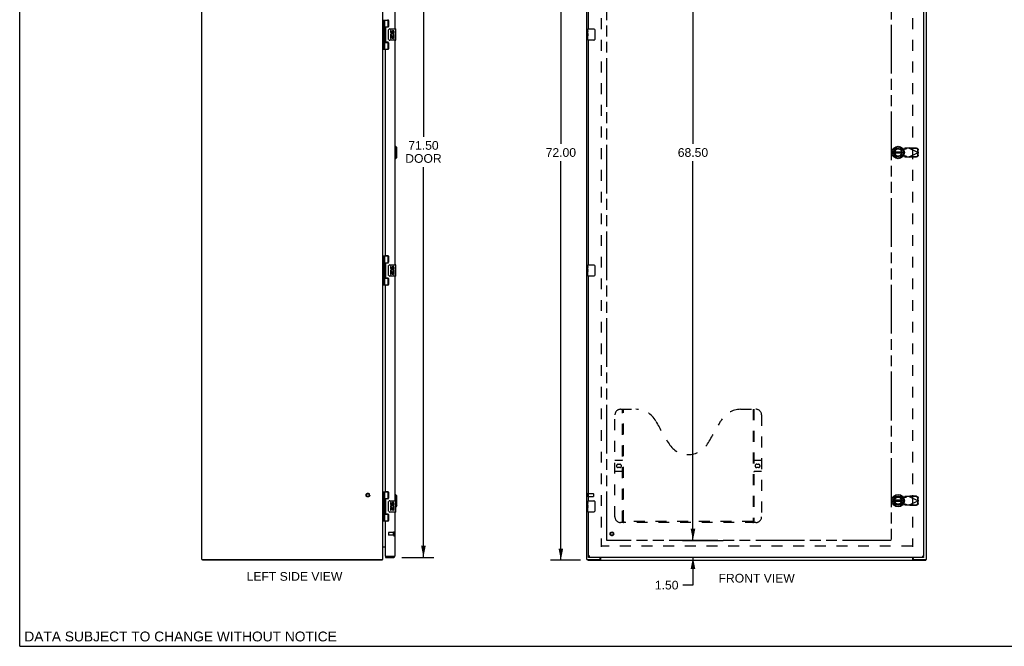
# Model space of a CAD drawing. Header units: inches. Extents: x 0 to 174, y 0 to 113.
# Tile 1 of 5: x 0 to 87, y 0 to 55. Entities that reach past the tile are written whole.
import ezdxf

# ---------------------------------------------------------------- set-up
doc = ezdxf.new("R2010")
doc.units = ezdxf.units.IN
doc.header["$LTSCALE"] = 9.570866
doc.header["$MEASUREMENT"] = 0
doc.linetypes.add('HIDDEN', pattern=[0.2, 0.1, -0.1])
doc.linetypes.add('PHANTOM', pattern=[0.8, 0.45, -0.05, 0.1, -0.05, 0.1, -0.05])
doc.layers.get('0').update_dxf_attribs({"linetype": 'CONTINUOUS'})
for name, color, linetype in [('02___PRT_ALL_AXES', 7, 'CONTINUOUS'), ('AVAILABLE_DOOR_SPACE', 7, 'CONTINUOUS'), ('DEFAULT_2', 8, 'HIDDEN'), ('DIMENSIONS', 7, 'CONTINUOUS')]:
    doc.layers.add(name, color=color, linetype=linetype)
doc.styles.get("Standard").update_dxf_attribs({"font": 'arial.ttf'})
doc.dimstyles.new('DIMSTYLE_1', dxfattribs={"dimtxt": 0.767717, "dimasz": 1.023622, "dimexe": 0.09, "dimexo": 0.07, "dimgap": 0.0375, "dimtad": 0, "dimtih": 1, "dimtoh": 1, "dimzin": 4, "dimdsep": 46, "dimtxsty": 'Standard', "dimblk": '_FILLED', "dimblk1": '_FILLED', "dimblk2": '_FILLED', "dimcen": 0.09, "dimazin": 1, "dimtfac": 1, "dimtdec": 3, "dimtofl": 0, "dimtmove": 0, "dimatfit": 3, "dimldrblk": '_FILLED', "dimfxl": 0, "dimtolj": 1, "dimtzin": 4, "dimarcsym": 0})

# ---------------------------------------------------------------- blocks, each defined once
blk = doc.blocks.new('_FILLED')
at = {"color": 0, "linetype": 'ByBlock'}
blk.add_solid([(0, 0), (-1, 0.2), (-1, -0.2)], dxfattribs=at)
blk = doc.blocks.new('*D2')
at = {"layer": 'DIMENSIONS', "color": 2, "linetype": 'Continuous'}
for p, q in [((49.557, 79.604), (46.901, 79.604)), ((47.822, 79.604), (47.822, 44.371)), ((47.822, 7.604), (47.822, 42.836)), ((49.557, 7.604), (46.901, 7.604))]:
    blk.add_line(p, q, dxfattribs=at)
at = {"layer": 'DIMENSIONS', "color": 2, "linetype": 'Continuous', "xscale": 1.0236220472, "yscale": 1.0236220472, "zscale": 1.0236220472}
for p, rotation in [((47.822, 79.604), 90), ((47.822, 7.604), 270)]:
    blk.add_blockref('_FILLED', p, dxfattribs=dict(at, rotation=rotation))
at = {"layer": 'DIMENSIONS', "color": 2, "linetype": 'Continuous', "insert": (47.822, 43.988), "char_height": 0.7677, "width": 2.68273, "attachment_point": 2, "line_spacing_factor": 0.9}
blk.add_mtext('72.00', dxfattribs=at)
blk = doc.blocks.new('*D4')
at = {"layer": 'DIMENSIONS', "color": 2, "linetype": 'Continuous'}
for p, q in [((33.763, 79.354), (36.602, 79.354)), ((35.68, 79.354), (35.68, 44.998)), ((35.68, 7.854), (35.68, 42.311)), ((33.763, 7.854), (36.602, 7.854))]:
    blk.add_line(p, q, dxfattribs=at)
at = {"layer": 'DIMENSIONS', "color": 2, "linetype": 'Continuous', "xscale": 1.0236220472, "yscale": 1.0236220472, "zscale": 1.0236220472}
for p, rotation in [((35.68, 79.354), 90), ((35.68, 7.854), 270)]:
    blk.add_blockref('_FILLED', p, dxfattribs=dict(at, rotation=rotation))
at = {"layer": 'DIMENSIONS', "color": 2, "linetype": 'Continuous', "insert": (35.68, 44.614), "char_height": 0.7677, "width": 3.21356, "attachment_point": 2, "line_spacing_factor": 0.9}
blk.add_mtext('71.50\\PDOOR', dxfattribs=at)
blk = doc.blocks.new('*D11')
at = {"layer": 'DIMENSIONS', "color": 2, "linetype": 'Continuous'}
for p, q in [((59.495, 77.854), (59.495, 44.371)), ((59.495, 9.354), (59.495, 42.836)), ((58.573, 9.354), (62.155, 9.354))]:
    blk.add_line(p, q, dxfattribs=at)
at = {"layer": 'DIMENSIONS', "color": 2, "linetype": 'Continuous', "xscale": 1.0236220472, "yscale": 1.0236220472, "zscale": 1.0236220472}
for p, rotation in [((59.495, 77.854), 90), ((59.495, 9.354), 270)]:
    blk.add_blockref('_FILLED', p, dxfattribs=dict(at, rotation=rotation))
at = {"layer": 'DIMENSIONS', "color": 2, "linetype": 'Continuous', "insert": (59.495, 43.988), "char_height": 0.7677, "width": 2.68273, "attachment_point": 2, "line_spacing_factor": 0.9}
blk.add_mtext('68.50', dxfattribs=at)
blk = doc.blocks.new('*D12')
at = {"layer": 'DIMENSIONS', "color": 2, "linetype": 'Continuous'}
for p, q in [((59.495, 9.354), (59.495, 11.401)), ((59.495, 7.854), (59.495, 5.402)), ((59.495, 5.402), (58.599, 5.402))]:
    blk.add_line(p, q, dxfattribs=at)
at = {"layer": 'DIMENSIONS', "color": 2, "linetype": 'Continuous', "xscale": 1.0236220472, "yscale": 1.0236220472, "zscale": 1.0236220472}
for p, rotation in [((59.495, 9.354), 270), ((59.495, 7.854), 90)]:
    blk.add_blockref('_FILLED', p, dxfattribs=dict(at, rotation=rotation))
at = {"layer": 'DIMENSIONS', "color": 2, "linetype": 'Continuous', "insert": (58.215, 5.786), "char_height": 0.7677, "width": 2.08625, "attachment_point": 3, "line_spacing_factor": 0.9}
blk.add_mtext('1.50', dxfattribs=at)

msp = doc.modelspace()

# ---------------------------------------------------------------- linework, layer by layer
at = {"color": 7, "linetype": 'Continuous'}
for p, q in [((0, 0), (0, 112.598)), ((32.096, 55.3), (32.096, 52.741)), ((32.096, 55.3), (32.58, 55.3)), ((32.135, 55.3), (32.135, 52.741)), ((32.234, 55.3), (32.234, 54.613)), ((32.554, 54.709), (32.554, 55.3)), ((32.091, 54.642), (32.096, 54.642)), ((32.091, 54.383), (32.096, 54.382)), ((32.234, 54.709), (32.581, 54.709)), ((32.234, 54.412), (32.234, 53.629)), ((32.25, 54.583), (32.25, 54.583)), ((32.25, 54.583), (32.25, 54.442)), ((32.25, 54.442), (32.25, 54.442)), ((32.25, 54.442), (32.25, 54.441)), ((32.523, 54.7), (32.575, 54.7)), ((32.599, 53.62), (32.599, 54.42)), ((32.699, 54.52), (33.209, 54.52)), ((33.224, 53.535), (33.224, 54.505)), ((50.211, 54.52), (50.721, 54.52)), ((50.821, 54.42), (50.821, 53.62)), ((32.091, 53.658), (32.096, 53.658)), ((32.091, 53.399), (32.096, 53.398)), ((32.234, 53.428), (32.234, 52.741)), ((32.234, 53.331), (32.581, 53.331)), ((32.25, 53.599), (32.25, 53.599)), ((32.25, 53.599), (32.25, 53.458)), ((32.25, 53.458), (32.25, 53.458)), ((32.25, 53.458), (32.25, 53.457)), ((32.575, 53.34), (32.523, 53.34)), ((32.554, 52.741), (32.554, 53.331)), ((33.209, 53.52), (32.699, 53.52)), ((50.196, 53.905), (50.196, 53.938)), ((50.196, 53.535), (50.196, 53.675)), ((50.721, 53.52), (50.211, 53.52)), ((32.096, 52.741), (32.58, 52.741)), ((33.203, 44.155), (33.164, 44.155)), ((33.321, 44.037), (33.203, 44.155)), ((33.203, 43.053), (33.203, 44.155)), ((33.321, 43.171), (33.321, 44.037)), ((77.943, 43.643), (77.318, 43.643)), ((77.318, 43.564), (77.943, 43.564)), ((33.203, 43.053), (33.164, 43.053)), ((33.321, 43.171), (33.203, 43.053)), ((32.096, 34.467), (32.58, 34.467)), ((32.096, 34.467), (32.096, 31.908)), ((32.135, 34.467), (32.135, 31.908)), ((32.234, 34.467), (32.234, 33.779)), ((32.554, 33.876), (32.554, 34.467)), ((32.091, 33.808), (32.096, 33.809)), ((32.091, 33.55), (32.096, 33.549)), ((32.234, 33.876), (32.581, 33.876)), ((32.234, 33.579), (32.234, 32.795)), ((32.25, 33.75), (32.25, 33.75)), ((32.25, 33.75), (32.25, 33.609)), ((32.25, 33.609), (32.25, 33.609)), ((32.25, 33.608), (32.25, 33.609)), ((32.523, 33.867), (32.575, 33.867)), ((32.599, 32.787), (32.599, 33.587)), ((32.699, 33.687), (33.209, 33.687)), ((33.224, 32.702), (33.224, 33.672)), ((50.196, 33.072), (50.196, 33.105)), ((50.211, 33.687), (50.721, 33.687)), ((50.821, 33.587), (50.821, 32.787)), ((32.091, 32.824), (32.096, 32.825)), ((32.091, 32.566), (32.096, 32.565)), ((32.234, 32.595), (32.234, 31.908)), ((32.234, 32.498), (32.581, 32.498)), ((32.25, 32.766), (32.25, 32.766)), ((32.25, 32.766), (32.25, 32.625)), ((32.25, 32.625), (32.25, 32.625)), ((32.25, 32.624), (32.25, 32.625)), ((32.575, 32.507), (32.523, 32.507)), ((32.554, 31.908), (32.554, 32.498)), ((33.209, 32.687), (32.699, 32.687)), ((50.196, 32.702), (50.196, 32.841)), ((50.721, 32.687), (50.211, 32.687)), ((32.096, 31.908), (32.58, 31.908)), ((32.096, 13.633), (32.58, 13.633)), ((32.096, 13.633), (32.096, 11.074)), ((32.135, 13.633), (32.135, 11.074)), ((32.234, 13.633), (32.234, 12.946)), ((32.554, 13.043), (32.554, 13.633)), ((33.203, 13.405), (33.164, 13.405)), ((33.321, 13.287), (33.203, 13.405)), ((33.203, 12.854), (33.203, 13.405)), ((33.321, 12.421), (33.321, 13.287)), ((32.091, 12.975), (32.096, 12.976)), ((32.091, 12.716), (32.096, 12.716)), ((32.234, 13.043), (32.581, 13.043)), ((32.234, 12.746), (32.234, 11.962)), ((32.25, 12.917), (32.25, 12.916)), ((32.25, 12.916), (32.25, 12.776)), ((32.25, 12.776), (32.25, 12.775)), ((32.25, 12.775), (32.25, 12.775)), ((32.523, 13.034), (32.575, 13.034)), ((32.599, 11.954), (32.599, 12.754)), ((32.699, 12.854), (33.209, 12.854)), ((33.224, 11.869), (33.224, 12.839)), ((33.321, 12.421), (33.224, 12.323)), ((50.196, 12.238), (50.196, 12.272)), ((50.211, 12.854), (50.721, 12.854)), ((50.821, 12.754), (50.821, 11.954)), ((77.943, 12.893), (77.318, 12.893)), ((77.318, 12.814), (77.943, 12.814)), ((32.091, 11.991), (32.096, 11.992)), ((32.091, 11.732), (32.096, 11.732)), ((32.234, 11.762), (32.234, 11.074)), ((32.234, 11.665), (32.581, 11.665)), ((32.25, 11.933), (32.25, 11.932)), ((32.25, 11.932), (32.25, 11.792)), ((32.25, 11.792), (32.25, 11.791)), ((32.25, 11.791), (32.25, 11.791)), ((32.575, 11.674), (32.523, 11.674)), ((32.554, 11.074), (32.554, 11.665)), ((33.209, 11.854), (32.699, 11.854)), ((50.196, 11.869), (50.196, 12.008)), ((50.721, 11.854), (50.211, 11.854)), ((32.096, 11.074), (32.58, 11.074)), ((32.339, 7.929), (32.354, 7.929)), ((32.339, 7.929), (32.339, 7.854)), ((33.047, 7.854), (33.047, 7.929)), ((50.256, 7.854), (50.256, 7.929)), ((79.881, 7.854), (79.881, 7.929)), ((16.154, 7.679), (16.154, 7.604)), ((32.028, 7.679), (32.028, 7.604)), ((32.053, 7.635), (32.028, 7.662)), ((50.194, 7.679), (50.194, 7.604)), ((51.308, 7.679), (51.246, 7.679)), ((51.308, 7.679), (51.308, 7.604)), ((79.016, 7.679), (78.954, 7.679)), ((78.954, 7.679), (78.954, 7.604)), ((80.068, 7.679), (80.068, 7.604)), ((0, 0), (174.016, 0))]:
    msp.add_line(p, q, dxfattribs=at)
at = {"color": 3, "linetype": 'Continuous'}
for p, q in [((16.091, 7.679), (16.091, 79.529)), ((32.091, 7.679), (32.091, 79.529)), ((50.131, 7.679), (50.131, 79.529)), ((79.881, 79.279), (79.881, 7.929)), ((80.131, 7.679), (80.131, 79.529)), ((33.164, 74.354), (33.164, 54.52)), ((50.256, 54.52), (50.256, 74.354)), ((32.589, 55.269), (32.589, 54.74)), ((32.339, 54.647), (32.339, 53.394)), ((32.527, 54.678), (32.37, 54.678)), ((32.37, 53.363), (32.527, 53.363)), ((32.589, 53.301), (32.589, 52.772)), ((33.164, 53.52), (33.164, 33.687)), ((50.256, 33.687), (50.256, 53.52)), ((32.339, 34.529), (32.339, 52.679)), ((32.527, 52.71), (32.37, 52.71)), ((32.37, 34.498), (32.527, 34.498)), ((32.589, 34.436), (32.589, 33.907)), ((32.339, 33.814), (32.339, 32.561)), ((32.527, 33.845), (32.37, 33.845)), ((32.37, 32.53), (32.527, 32.53)), ((32.589, 32.468), (32.589, 31.939)), ((33.164, 32.687), (33.164, 12.854)), ((50.256, 12.854), (50.256, 32.687)), ((32.339, 13.695), (32.339, 31.846)), ((32.527, 31.877), (32.37, 31.877)), ((32.37, 13.664), (32.527, 13.664)), ((32.589, 13.602), (32.589, 13.073)), ((32.339, 12.98), (32.339, 11.727)), ((32.527, 13.011), (32.37, 13.011)), ((32.37, 11.696), (32.527, 11.696)), ((32.589, 11.634), (32.589, 11.105)), ((33.164, 11.854), (33.164, 7.971)), ((50.256, 7.929), (50.256, 11.854)), ((32.339, 7.944), (32.339, 11.012)), ((32.527, 11.043), (32.37, 11.043)), ((32.098, 8.779), (32.339, 8.779)), ((32.339, 7.854), (33.047, 7.854)), ((33.047, 7.929), (32.354, 7.929)), ((33.065, 7.933), (33.047, 7.929)), ((33.075, 7.935), (33.065, 7.933)), ((33.082, 7.937), (33.075, 7.935)), ((33.088, 7.938), (33.082, 7.937)), ((33.095, 7.94), (33.088, 7.938)), ((33.101, 7.942), (33.095, 7.94)), ((33.107, 7.943), (33.101, 7.942)), ((79.881, 7.854), (50.256, 7.854)), ((50.318, 7.958), (50.312, 7.956)), ((50.325, 7.959), (50.318, 7.958)), ((50.331, 7.961), (50.325, 7.959)), ((50.338, 7.963), (50.331, 7.961)), ((50.348, 7.965), (50.338, 7.963)), ((50.373, 7.971), (50.348, 7.965)), ((50.358, 7.948), (50.363, 7.955)), ((50.363, 7.955), (50.373, 7.971)), ((51.306, 7.739), (51.306, 7.854)), ((51.333, 7.854), (51.333, 7.635)), ((78.929, 7.635), (78.929, 7.854)), ((78.956, 7.739), (78.956, 7.854)), ((79.764, 7.971), (79.781, 7.967)), ((79.764, 7.971), (79.774, 7.955)), ((79.774, 7.955), (79.778, 7.948)), ((79.778, 7.948), (79.783, 7.94)), ((79.781, 7.967), (79.792, 7.964)), ((79.792, 7.964), (79.799, 7.963)), ((79.799, 7.963), (79.805, 7.961)), ((79.805, 7.961), (79.812, 7.959)), ((79.812, 7.959), (79.818, 7.958)), ((16.091, 7.679), (32.091, 7.679)), ((32.028, 7.604), (16.154, 7.604)), ((50.131, 7.679), (51.246, 7.679)), ((50.194, 7.604), (80.068, 7.604)), ((79.016, 7.679), (80.131, 7.679))]:
    msp.add_line(p, q, dxfattribs=at)
at = {"color": 7, "linetype": 'Continuous'}
for points in [[(32.234, 54.656), (32.235, 54.648), (32.237, 54.638), (32.24, 54.628), (32.244, 54.617), (32.248, 54.605), (32.253, 54.593), (32.258, 54.582), (32.262, 54.57), (32.267, 54.558), (32.271, 54.547), (32.274, 54.535), (32.275, 54.524), (32.276, 54.512), (32.275, 54.501), (32.274, 54.489), (32.271, 54.478), (32.267, 54.466), (32.262, 54.455), (32.258, 54.443), (32.253, 54.431), (32.248, 54.42), (32.244, 54.408), (32.24, 54.397), (32.237, 54.386), (32.235, 54.377), (32.234, 54.368)], [(32.599, 54.42), (32.599, 54.427), (32.6, 54.433), (32.601, 54.439), (32.602, 54.445), (32.604, 54.451), (32.606, 54.457)], [(50.814, 54.457), (50.816, 54.451), (50.818, 54.445), (50.819, 54.439), (50.82, 54.433), (50.821, 54.427), (50.821, 54.42)], [(32.234, 53.672), (32.235, 53.664), (32.237, 53.654), (32.24, 53.644), (32.244, 53.633), (32.248, 53.621), (32.253, 53.609), (32.258, 53.598), (32.262, 53.586), (32.267, 53.574), (32.271, 53.563), (32.274, 53.551), (32.275, 53.54), (32.276, 53.528), (32.275, 53.517), (32.274, 53.505), (32.271, 53.494), (32.267, 53.482), (32.262, 53.471), (32.258, 53.459), (32.253, 53.447), (32.248, 53.436), (32.244, 53.424), (32.24, 53.413), (32.237, 53.402), (32.235, 53.393), (32.234, 53.384)], [(32.606, 53.584), (32.604, 53.59), (32.602, 53.596), (32.601, 53.602), (32.6, 53.608), (32.599, 53.614), (32.599, 53.62)], [(50.821, 53.62), (50.821, 53.614), (50.82, 53.608), (50.819, 53.602), (50.818, 53.596), (50.816, 53.59), (50.814, 53.584)], [(32.234, 33.823), (32.235, 33.814), (32.237, 33.805), (32.24, 33.795), (32.244, 33.783), (32.248, 33.772), (32.253, 33.76), (32.258, 33.748), (32.262, 33.737), (32.267, 33.725), (32.271, 33.714), (32.274, 33.702), (32.275, 33.691), (32.276, 33.679), (32.275, 33.668), (32.274, 33.656), (32.271, 33.645), (32.267, 33.633), (32.262, 33.621), (32.258, 33.61), (32.253, 33.598), (32.248, 33.586), (32.244, 33.575), (32.24, 33.564), (32.237, 33.553), (32.235, 33.544), (32.234, 33.535)], [(32.599, 33.587), (32.599, 33.593), (32.6, 33.6), (32.601, 33.606), (32.602, 33.612), (32.604, 33.618), (32.606, 33.623)], [(50.814, 33.623), (50.816, 33.618), (50.818, 33.612), (50.819, 33.606), (50.82, 33.6), (50.821, 33.593), (50.821, 33.587)], [(32.234, 32.839), (32.235, 32.83), (32.237, 32.821), (32.24, 32.811), (32.244, 32.799), (32.248, 32.788), (32.253, 32.776), (32.258, 32.764), (32.262, 32.753), (32.267, 32.741), (32.271, 32.73), (32.274, 32.718), (32.275, 32.707), (32.276, 32.695), (32.275, 32.684), (32.274, 32.672), (32.271, 32.661), (32.267, 32.649), (32.262, 32.637), (32.258, 32.626), (32.253, 32.614), (32.248, 32.602), (32.244, 32.591), (32.24, 32.58), (32.237, 32.569), (32.235, 32.56), (32.234, 32.551)], [(32.606, 32.751), (32.604, 32.757), (32.602, 32.762), (32.601, 32.768), (32.6, 32.775), (32.599, 32.781), (32.599, 32.787)], [(50.821, 32.787), (50.821, 32.781), (50.82, 32.775), (50.819, 32.768), (50.818, 32.762), (50.816, 32.757), (50.814, 32.751)], [(32.234, 12.99), (32.235, 12.981), (32.237, 12.972), (32.24, 12.961), (32.244, 12.95), (32.248, 12.938), (32.253, 12.927), (32.258, 12.915), (32.262, 12.903), (32.267, 12.892), (32.271, 12.88), (32.274, 12.869), (32.275, 12.857), (32.276, 12.846), (32.275, 12.834), (32.274, 12.823), (32.271, 12.811), (32.267, 12.8), (32.262, 12.788), (32.258, 12.776), (32.253, 12.765), (32.248, 12.753), (32.244, 12.741), (32.24, 12.73), (32.237, 12.72), (32.235, 12.71), (32.234, 12.702)], [(32.599, 12.754), (32.599, 12.76), (32.6, 12.766), (32.601, 12.772), (32.602, 12.778), (32.604, 12.784), (32.606, 12.79)], [(50.814, 12.79), (50.816, 12.784), (50.818, 12.778), (50.819, 12.772), (50.82, 12.766), (50.821, 12.76), (50.821, 12.754)], [(32.234, 12.006), (32.235, 11.997), (32.237, 11.988), (32.24, 11.977), (32.244, 11.966), (32.248, 11.954), (32.253, 11.943), (32.258, 11.931), (32.262, 11.919), (32.267, 11.908), (32.271, 11.896), (32.274, 11.885), (32.275, 11.873), (32.276, 11.862), (32.275, 11.85), (32.274, 11.839), (32.271, 11.827), (32.267, 11.816), (32.262, 11.804), (32.258, 11.792), (32.253, 11.781), (32.248, 11.769), (32.244, 11.757), (32.24, 11.746), (32.237, 11.736), (32.235, 11.726), (32.234, 11.718)], [(32.606, 11.918), (32.604, 11.923), (32.602, 11.929), (32.601, 11.935), (32.6, 11.941), (32.599, 11.947), (32.599, 11.954)], [(50.821, 11.954), (50.821, 11.947), (50.82, 11.941), (50.819, 11.935), (50.818, 11.929), (50.816, 11.923), (50.814, 11.918)], [(50.256, 7.929), (50.258, 7.929), (50.261, 7.929), (50.263, 7.929), (50.266, 7.929), (50.268, 7.929), (50.27, 7.93), (50.273, 7.93), (50.275, 7.93), (50.278, 7.931), (50.28, 7.931), (50.283, 7.931), (50.285, 7.932), (50.288, 7.932), (50.29, 7.933), (50.292, 7.934), (50.295, 7.934), (50.297, 7.935), (50.3, 7.936), (50.302, 7.937), (50.305, 7.937), (50.307, 7.938), (50.309, 7.939), (50.312, 7.94), (50.314, 7.941), (50.317, 7.942), (50.319, 7.943), (50.322, 7.944), (50.324, 7.945), (50.327, 7.946), (50.329, 7.947), (50.331, 7.948)], [(79.806, 7.948), (79.808, 7.947), (79.81, 7.946), (79.813, 7.945), (79.815, 7.944), (79.817, 7.943), (79.82, 7.942), (79.822, 7.941), (79.825, 7.94), (79.827, 7.939), (79.83, 7.938), (79.832, 7.937), (79.835, 7.937), (79.837, 7.936), (79.839, 7.935), (79.842, 7.934), (79.844, 7.934), (79.847, 7.933), (79.849, 7.932), (79.852, 7.932), (79.854, 7.931), (79.856, 7.931), (79.859, 7.931), (79.861, 7.93), (79.864, 7.93), (79.866, 7.93), (79.869, 7.929), (79.871, 7.929), (79.874, 7.929), (79.876, 7.929), (79.878, 7.929), (79.881, 7.929)], [(51.317, 7.683), (51.316, 7.682), (51.314, 7.681), (51.313, 7.681), (51.312, 7.68), (51.311, 7.679), (51.31, 7.679), (51.309, 7.679), (51.308, 7.679)], [(51.333, 7.69), (51.332, 7.69), (51.331, 7.69), (51.33, 7.69), (51.329, 7.69), (51.327, 7.69), (51.326, 7.69), (51.325, 7.689), (51.324, 7.689), (51.322, 7.688), (51.321, 7.687), (51.32, 7.686), (51.319, 7.685), (51.317, 7.683)], [(78.929, 7.69), (78.93, 7.69), (78.931, 7.69), (78.932, 7.69), (78.933, 7.69), (78.934, 7.69), (78.936, 7.69), (78.937, 7.689), (78.938, 7.689), (78.939, 7.688), (78.94, 7.687), (78.942, 7.686), (78.943, 7.685)], [(78.943, 7.685), (78.945, 7.683), (78.946, 7.682), (78.947, 7.681), (78.948, 7.681), (78.95, 7.68), (78.951, 7.679), (78.952, 7.679), (78.953, 7.679), (78.954, 7.679)]]:
    msp.add_lwpolyline(points, dxfattribs=at)
at = {"color": 3, "linetype": 'Continuous'}
for points in [[(32.093, 8.763), (32.092, 8.762), (32.092, 8.76), (32.091, 8.759), (32.091, 8.757)], [(32.098, 8.779), (32.098, 8.778), (32.098, 8.776), (32.098, 8.775), (32.098, 8.773), (32.098, 8.772), (32.097, 8.77), (32.096, 8.769), (32.096, 8.768), (32.095, 8.766), (32.094, 8.765), (32.093, 8.763)], [(32.098, 8.76), (32.098, 8.76), (32.098, 8.761), (32.098, 8.761), (32.098, 8.762), (32.098, 8.763), (32.097, 8.764), (32.097, 8.765), (32.096, 8.766), (32.096, 8.767)], [(33.164, 7.971), (33.164, 7.97), (33.164, 7.969), (33.163, 7.968), (33.163, 7.967), (33.162, 7.967), (33.162, 7.966), (33.161, 7.965), (33.16, 7.964), (33.159, 7.963), (33.158, 7.963), (33.157, 7.962), (33.156, 7.961), (33.155, 7.96), (33.153, 7.959), (33.152, 7.959), (33.15, 7.958), (33.149, 7.957), (33.147, 7.956), (33.145, 7.955), (33.143, 7.955), (33.141, 7.954), (33.139, 7.953), (33.137, 7.952), (33.134, 7.951), (33.132, 7.951), (33.13, 7.95), (33.127, 7.949), (33.124, 7.948), (33.122, 7.947), (33.119, 7.946), (33.116, 7.946), (33.113, 7.945), (33.11, 7.944), (33.107, 7.943)], [(50.312, 7.956), (50.309, 7.955), (50.306, 7.955), (50.303, 7.954), (50.301, 7.953), (50.298, 7.952), (50.295, 7.951), (50.293, 7.951), (50.29, 7.95), (50.288, 7.949), (50.285, 7.948), (50.283, 7.947), (50.281, 7.946), (50.279, 7.946), (50.277, 7.945), (50.275, 7.944), (50.273, 7.943), (50.271, 7.942), (50.269, 7.942), (50.268, 7.941), (50.266, 7.94), (50.265, 7.939), (50.263, 7.938), (50.262, 7.938), (50.261, 7.937), (50.26, 7.936), (50.259, 7.935), (50.258, 7.934), (50.258, 7.934), (50.257, 7.933), (50.257, 7.932), (50.256, 7.931), (50.256, 7.93), (50.256, 7.93), (50.256, 7.929)], [(50.256, 7.854), (50.258, 7.854), (50.261, 7.854), (50.263, 7.854), (50.266, 7.855), (50.268, 7.855), (50.27, 7.856), (50.273, 7.857), (50.275, 7.858), (50.278, 7.859), (50.28, 7.86), (50.283, 7.861), (50.285, 7.863), (50.288, 7.864), (50.29, 7.866), (50.292, 7.868), (50.295, 7.869), (50.297, 7.871), (50.3, 7.873), (50.302, 7.876), (50.305, 7.878), (50.307, 7.88), (50.309, 7.883), (50.312, 7.885), (50.314, 7.888), (50.317, 7.891), (50.319, 7.894), (50.322, 7.896), (50.324, 7.899), (50.327, 7.903), (50.329, 7.906), (50.331, 7.909), (50.334, 7.912), (50.336, 7.916), (50.339, 7.919), (50.341, 7.922), (50.344, 7.926), (50.346, 7.929), (50.348, 7.933), (50.351, 7.937), (50.353, 7.94), (50.358, 7.948)], [(79.783, 7.94), (79.786, 7.937), (79.788, 7.933), (79.791, 7.929), (79.793, 7.926), (79.796, 7.922), (79.798, 7.919), (79.8, 7.916), (79.803, 7.912), (79.805, 7.909), (79.808, 7.906), (79.81, 7.903), (79.813, 7.899), (79.815, 7.896), (79.817, 7.894), (79.82, 7.891), (79.822, 7.888), (79.825, 7.885), (79.827, 7.883), (79.83, 7.88), (79.832, 7.878), (79.835, 7.876), (79.837, 7.873), (79.839, 7.871), (79.842, 7.869), (79.844, 7.868), (79.847, 7.866), (79.849, 7.864), (79.852, 7.863), (79.854, 7.861), (79.856, 7.86), (79.859, 7.859), (79.861, 7.858), (79.864, 7.857), (79.866, 7.856), (79.869, 7.855), (79.871, 7.855), (79.874, 7.854), (79.876, 7.854), (79.878, 7.854), (79.881, 7.854)], [(79.818, 7.958), (79.824, 7.956), (79.827, 7.955), (79.83, 7.955), (79.833, 7.954), (79.836, 7.953), (79.839, 7.952), (79.841, 7.951), (79.844, 7.951), (79.847, 7.95), (79.849, 7.949), (79.851, 7.948), (79.854, 7.947), (79.856, 7.946), (79.858, 7.946), (79.86, 7.945), (79.862, 7.944), (79.864, 7.943), (79.866, 7.942), (79.867, 7.942), (79.869, 7.941), (79.871, 7.94), (79.872, 7.939), (79.873, 7.938), (79.874, 7.938), (79.876, 7.937), (79.877, 7.936), (79.877, 7.935), (79.878, 7.934), (79.879, 7.934), (79.88, 7.933), (79.88, 7.932), (79.88, 7.931), (79.881, 7.93), (79.881, 7.93), (79.881, 7.929)], [(32.042, 7.618), (32.041, 7.616), (32.04, 7.614), (32.038, 7.612), (32.037, 7.61), (32.036, 7.608), (32.035, 7.607), (32.033, 7.606), (32.032, 7.605), (32.031, 7.604), (32.03, 7.604), (32.029, 7.604), (32.028, 7.604)], [(32.053, 7.635), (32.051, 7.633), (32.05, 7.631), (32.049, 7.629), (32.047, 7.627), (32.046, 7.625), (32.045, 7.623), (32.042, 7.618)], [(51.333, 7.635), (51.332, 7.633), (51.33, 7.631), (51.329, 7.629), (51.328, 7.627), (51.326, 7.625), (51.325, 7.623), (51.324, 7.62), (51.322, 7.618), (51.321, 7.616), (51.32, 7.614), (51.319, 7.612), (51.318, 7.61), (51.316, 7.608), (51.315, 7.607), (51.313, 7.606), (51.312, 7.605), (51.311, 7.604), (51.31, 7.604), (51.309, 7.604), (51.308, 7.604)], [(78.929, 7.635), (78.93, 7.633), (78.931, 7.631), (78.933, 7.629), (78.934, 7.627), (78.935, 7.625), (78.937, 7.623), (78.938, 7.62), (78.939, 7.618), (78.94, 7.616), (78.942, 7.614), (78.943, 7.612), (78.944, 7.61), (78.946, 7.608), (78.947, 7.607), (78.948, 7.606), (78.95, 7.605), (78.951, 7.604), (78.952, 7.604), (78.953, 7.604), (78.954, 7.604)]]:
    msp.add_lwpolyline(points, dxfattribs=at)
at = {"color": 7, "linetype": 'Continuous'}
for centre, radius in [((77.631, 43.604), 0.551), ((77.631, 43.604), 0.433), ((77.631, 43.604), 0.329), ((77.631, 43.604), 0.317), ((77.631, 12.854), 0.551), ((77.631, 12.854), 0.433), ((77.631, 12.854), 0.329), ((77.631, 12.854), 0.317)]:
    msp.add_circle(centre, radius, dxfattribs=at)
at = {"color": 3, "linetype": 'Continuous'}
for centre, radius, start, end in [((32.527, 55.269), 0.062, 0, 90), ((32.37, 54.647), 0.031, 90, 180), ((32.527, 54.74), 0.062, 270, 360), ((32.37, 53.394), 0.031, 180, 270), ((32.527, 53.301), 0.062, 0, 90), ((32.37, 52.679), 0.031, 90, 180), ((32.527, 52.772), 0.062, 270, 360), ((32.37, 34.529), 0.031, 180, 270), ((32.527, 34.436), 0.062, 0, 90), ((32.37, 33.814), 0.031, 90, 180), ((32.527, 33.907), 0.062, 270, 360), ((32.37, 32.561), 0.031, 180, 270), ((32.527, 32.468), 0.062, 0, 90), ((32.37, 31.846), 0.031, 90, 180), ((32.527, 31.939), 0.062, 270, 360), ((32.37, 13.695), 0.031, 180, 270), ((32.527, 13.602), 0.062, 0, 90), ((32.527, 13.073), 0.062, 270, 360), ((32.37, 12.98), 0.031, 90, 180), ((32.37, 11.727), 0.031, 180, 270), ((32.527, 11.634), 0.062, 0, 90), ((32.37, 11.012), 0.031, 90, 180), ((32.527, 11.105), 0.062, 270, 360), ((32.133, 8.737), 0.042, 90, 160.14069), ((32.354, 7.944), 0.015, 180, 270), ((33.047, 7.971), 0.117, 270, 360), ((31.974, 7.721), 0.117, 312.55692, 338.95786), ((51.246, 7.739), 0.06, 270, 360), ((79.016, 7.739), 0.06, 180, 270)]:
    msp.add_arc(centre, radius, start, end, dxfattribs=at)
at = {"color": 7, "linetype": 'Continuous'}
for centre, radius, start, end in [((32.16, 54.582), 0.09, 0.67198, 34.64342), ((32.16, 54.442), 0.09, 325.35658, 359.32802), ((32.699, 54.42), 0.1, 90, 158.79459), ((33.209, 54.505), 0.015, 0, 90), ((50.211, 54.505), 0.015, 90, 180), ((50.721, 54.42), 0.1, 21.19986, 90), ((32.16, 53.598), 0.09, 0.67198, 34.64342), ((32.16, 53.458), 0.09, 325.35658, 359.32802), ((32.699, 53.62), 0.1, 201.20502, 270), ((33.209, 53.535), 0.015, 270, 360), ((50.211, 53.535), 0.015, 180, 270), ((50.721, 53.62), 0.1, 270, 338.79459), ((77.631, 43.604), 0.315, 10.07866, 349.92134), ((32.16, 33.749), 0.09, 0.67198, 34.64342), ((32.16, 33.609), 0.09, 325.35658, 359.32802), ((32.699, 33.587), 0.1, 90, 158.79459), ((33.209, 33.672), 0.015, 0, 90), ((50.211, 33.672), 0.015, 90, 180), ((50.721, 33.587), 0.1, 21.19986, 90), ((32.16, 32.765), 0.09, 0.67198, 34.64342), ((32.16, 32.625), 0.09, 325.35658, 359.32802), ((32.699, 32.787), 0.1, 201.20502, 270), ((33.209, 32.702), 0.015, 270, 360), ((50.211, 32.702), 0.015, 180, 270), ((50.721, 32.787), 0.1, 270, 338.79459), ((77.631, 12.854), 0.315, 10.07866, 349.92134), ((32.16, 12.916), 0.09, 0.67198, 34.64342), ((32.16, 12.776), 0.09, 325.35658, 359.32802), ((32.699, 12.754), 0.1, 90, 158.79459), ((33.209, 12.839), 0.015, 0, 90), ((50.211, 12.839), 0.015, 90, 180), ((50.721, 12.754), 0.1, 21.19986, 90), ((32.16, 11.932), 0.09, 0.67198, 34.64342), ((32.16, 11.792), 0.09, 325.35658, 359.32802), ((32.699, 11.954), 0.1, 201.20502, 270), ((33.209, 11.869), 0.015, 270, 360), ((50.211, 11.869), 0.015, 180, 270), ((50.721, 11.954), 0.1, 270, 338.79459), ((33.047, 7.971), 0.042, 270, 295.82676)]:
    msp.add_arc(centre, radius, start, end, dxfattribs=at)
for centre in [(32.323, 54.512), (32.323, 53.528), (32.323, 33.679), (32.323, 32.695), (32.323, 12.846), (32.323, 11.862)]:
    msp.add_ellipse(centre, major_axis=(0, 0.188), ratio=0.5625, start_param=1.007189, end_param=2.134404, dxfattribs=at)
at = {"layer": '02___PRT_ALL_AXES', "color": 7, "linetype": 'Continuous'}
for p, q in [((32.523, 54.7), (32.523, 54.678)), ((32.774, 54.366), (32.774, 54.23)), ((32.837, 54.366), (32.774, 54.366)), ((32.837, 54.23), (32.837, 54.366)), ((32.902, 54.292), (32.902, 54.223)), ((32.963, 54.23), (32.963, 54.272)), ((33.026, 54.136), (33.026, 54.272)), ((33.026, 54.136), (33.086, 54.136)), ((33.086, 54.136), (33.086, 54.292)), ((33.086, 53.952), (33.086, 54.005)), ((50.196, 54.361), (50.196, 54.505)), ((50.196, 54.105), (50.196, 54.358)), ((50.205, 54.303), (50.196, 54.303)), ((50.196, 54.136), (50.206, 54.136)), ((50.196, 53.535), (50.196, 54.103)), ((50.199, 54.073), (50.196, 54.073)), ((50.206, 54.136), (50.206, 54.292)), ((50.206, 53.952), (50.206, 54.005)), ((32.523, 53.363), (32.523, 53.34)), ((32.774, 53.905), (32.774, 53.675)), ((32.792, 53.905), (32.774, 53.905)), ((32.774, 53.675), (32.837, 53.675)), ((32.827, 53.905), (32.854, 53.924)), ((32.827, 53.905), (33.086, 53.905)), ((32.837, 53.675), (32.837, 53.842)), ((32.837, 53.842), (32.902, 53.842)), ((32.902, 53.842), (32.902, 53.706)), ((32.902, 53.706), (32.963, 53.706)), ((32.963, 53.706), (32.963, 53.842)), ((32.963, 53.842), (33.026, 53.842)), ((33.018, 53.941), (33.076, 53.916)), ((33.026, 53.675), (33.026, 53.842)), ((33.026, 53.675), (33.086, 53.675)), ((33.086, 53.675), (33.086, 53.905)), ((50.196, 53.941), (50.205, 53.941)), ((50.196, 53.905), (50.206, 53.905)), ((50.196, 53.842), (50.206, 53.842)), ((50.196, 53.675), (50.206, 53.675)), ((50.206, 53.675), (50.206, 53.905)), ((32.523, 33.867), (32.523, 33.845)), ((32.837, 33.533), (32.774, 33.533)), ((32.774, 33.533), (32.774, 33.397)), ((32.792, 33.072), (32.774, 33.072)), ((32.774, 33.072), (32.774, 32.841)), ((32.827, 33.072), (32.854, 33.091)), ((32.827, 33.072), (33.086, 33.072)), ((32.837, 33.397), (32.837, 33.533)), ((32.902, 33.459), (32.902, 33.39)), ((32.963, 33.397), (32.963, 33.439)), ((33.018, 33.108), (33.076, 33.083)), ((33.026, 33.302), (33.026, 33.439)), ((33.026, 33.302), (33.086, 33.302)), ((33.086, 33.302), (33.086, 33.459)), ((33.086, 33.119), (33.086, 33.172)), ((33.086, 32.841), (33.086, 33.072)), ((50.196, 33.528), (50.196, 33.672)), ((50.196, 33.272), (50.196, 33.525)), ((50.205, 33.47), (50.196, 33.47)), ((50.196, 33.302), (50.206, 33.302)), ((50.196, 32.702), (50.196, 33.27)), ((50.199, 33.239), (50.196, 33.239)), ((50.196, 33.108), (50.205, 33.108)), ((50.196, 33.072), (50.206, 33.072)), ((50.206, 33.302), (50.206, 33.459)), ((50.206, 33.119), (50.206, 33.172)), ((50.206, 32.841), (50.206, 33.072)), ((32.523, 32.53), (32.523, 32.507)), ((32.774, 32.841), (32.837, 32.841)), ((32.837, 33.009), (32.902, 33.009)), ((32.837, 32.841), (32.837, 33.009)), ((32.902, 33.009), (32.902, 32.873)), ((32.902, 32.873), (32.963, 32.873)), ((32.963, 33.009), (33.026, 33.009)), ((32.963, 32.873), (32.963, 33.009)), ((33.026, 32.841), (33.026, 33.009)), ((33.026, 32.841), (33.086, 32.841)), ((50.196, 33.009), (50.206, 33.009)), ((50.196, 32.841), (50.206, 32.841)), ((32.523, 13.034), (32.523, 13.011)), ((32.837, 12.7), (32.774, 12.7)), ((32.774, 12.7), (32.774, 12.563)), ((32.792, 12.238), (32.774, 12.238)), ((32.774, 12.238), (32.774, 12.008)), ((32.827, 12.238), (32.854, 12.257)), ((32.827, 12.238), (33.086, 12.238)), ((32.837, 12.563), (32.837, 12.7)), ((32.902, 12.626), (32.902, 12.557)), ((32.963, 12.563), (32.963, 12.605)), ((33.018, 12.274), (33.076, 12.249)), ((33.026, 12.469), (33.026, 12.605)), ((33.026, 12.469), (33.086, 12.469)), ((33.086, 12.469), (33.086, 12.626)), ((33.086, 12.285), (33.086, 12.338)), ((33.086, 12.008), (33.086, 12.238)), ((50.196, 12.695), (50.196, 12.839)), ((50.196, 12.439), (50.196, 12.692)), ((50.205, 12.637), (50.196, 12.637)), ((50.196, 12.469), (50.206, 12.469)), ((50.196, 11.869), (50.196, 12.436)), ((50.199, 12.406), (50.196, 12.406)), ((50.196, 12.274), (50.205, 12.274)), ((50.196, 12.238), (50.206, 12.238)), ((50.206, 12.469), (50.206, 12.626)), ((50.206, 12.285), (50.206, 12.338)), ((50.206, 12.008), (50.206, 12.238)), ((32.523, 11.696), (32.523, 11.674)), ((32.774, 12.008), (32.837, 12.008)), ((32.837, 12.175), (32.902, 12.175)), ((32.837, 12.008), (32.837, 12.175)), ((32.902, 12.175), (32.902, 12.039)), ((32.902, 12.039), (32.963, 12.039)), ((32.963, 12.175), (33.026, 12.175)), ((32.963, 12.039), (32.963, 12.175)), ((33.026, 12.008), (33.026, 12.175)), ((33.026, 12.008), (33.086, 12.008)), ((50.196, 12.175), (50.206, 12.175)), ((50.196, 12.008), (50.206, 12.008))]:
    msp.add_line(p, q, dxfattribs=at)
at = {"layer": '02___PRT_ALL_AXES', "color": 8, "linetype": 'HIDDEN'}
for p, q in [((50.249, 13.478), (50.696, 13.478)), ((50.249, 13.23), (50.249, 13.478)), ((50.249, 13.23), (50.696, 13.23)), ((33.046, 10.053), (32.599, 10.053)), ((33.046, 9.805), (32.599, 9.805)), ((33.046, 9.805), (33.046, 10.053))]:
    msp.add_line(p, q, dxfattribs=at)
at = {"layer": '02___PRT_ALL_AXES', "color": 7, "linetype": 'Continuous'}
for points in [[(50.196, 54.361), (50.196, 54.358), (50.197, 54.354), (50.197, 54.349), (50.199, 54.342), (50.2, 54.336), (50.201, 54.328), (50.203, 54.32), (50.204, 54.311), (50.205, 54.302), (50.206, 54.292)], [(50.196, 54.105), (50.196, 54.098), (50.197, 54.091), (50.197, 54.082), (50.199, 54.074), (50.201, 54.056)], [(50.201, 54.056), (50.202, 54.047), (50.203, 54.038), (50.204, 54.029), (50.205, 54.021), (50.205, 54.013), (50.206, 54.005)], [(50.206, 53.952), (50.205, 53.946), (50.205, 53.94), (50.204, 53.934), (50.204, 53.928), (50.203, 53.922), (50.203, 53.916)], [(50.196, 33.528), (50.196, 33.525), (50.197, 33.52), (50.197, 33.515), (50.199, 33.509), (50.2, 33.502), (50.201, 33.495), (50.203, 33.486), (50.204, 33.477), (50.205, 33.468), (50.206, 33.459)], [(50.196, 33.272), (50.196, 33.265), (50.197, 33.257), (50.197, 33.249), (50.199, 33.24), (50.201, 33.222)], [(50.201, 33.222), (50.202, 33.213), (50.203, 33.204), (50.204, 33.196), (50.205, 33.187), (50.205, 33.179), (50.206, 33.172)], [(50.206, 33.119), (50.205, 33.112), (50.205, 33.106), (50.204, 33.1), (50.204, 33.094), (50.203, 33.088), (50.203, 33.083)], [(50.196, 12.695), (50.196, 12.691), (50.197, 12.687), (50.197, 12.682), (50.199, 12.676), (50.2, 12.669), (50.201, 12.661), (50.203, 12.653), (50.204, 12.644), (50.205, 12.635), (50.206, 12.626)], [(50.196, 12.439), (50.196, 12.432), (50.197, 12.424), (50.197, 12.416), (50.199, 12.407), (50.201, 12.389)], [(50.201, 12.389), (50.202, 12.38), (50.203, 12.371), (50.204, 12.362), (50.205, 12.354), (50.205, 12.346), (50.206, 12.338)], [(50.206, 12.285), (50.205, 12.279), (50.205, 12.273), (50.204, 12.267), (50.204, 12.261), (50.203, 12.255), (50.203, 12.249)]]:
    msp.add_lwpolyline(points, dxfattribs=at)
at = {"layer": '02___PRT_ALL_AXES', "color": 8, "linetype": 'HIDDEN'}
for centre in [(30.766, 13.354), (52.331, 9.929)]:
    msp.add_circle(centre, 0.124, dxfattribs=at)
at = {"layer": '02___PRT_ALL_AXES', "color": 7, "linetype": 'Continuous'}
for centre, radius, start, end in [((32.868, 54.23), 0.0943, 180, 360), ((32.928, 53.978), 0.154, 161.41988, 206.19629), ((32.931, 53.978), 0.157, 9.70314, 161.87913), ((32.868, 54.23), 0.0314, 180, 261.22946), ((32.931, 53.978), 0.0943, 336.59665, 215.11217), ((32.868, 54.235), 0.0362, 263.42855, 341.76278), ((32.994, 54.272), 0.0943, 71.72667, 167.43379), ((32.994, 54.272), 0.0314, 0, 180.04847), ((32.994, 54.272), 0.0943, 12.54017, 71.70103), ((32.931, 53.978), 0.157, 336.59665, 350.29686), ((32.931, 53.978), 0.157, 205.73705, 207.8532), ((32.868, 33.397), 0.0943, 180, 360), ((32.928, 33.145), 0.154, 161.41988, 206.19629), ((32.931, 33.145), 0.157, 9.70314, 161.87913), ((32.931, 33.145), 0.157, 205.73705, 207.8532), ((32.868, 33.397), 0.0314, 180, 261.22946), ((32.931, 33.145), 0.0943, 336.59665, 215.11217), ((32.868, 33.401), 0.0362, 263.42855, 341.76278), ((32.994, 33.439), 0.0943, 71.72667, 167.43379), ((32.994, 33.439), 0.0314, 0, 180.04847), ((32.994, 33.439), 0.0943, 12.54017, 71.70103), ((32.931, 33.145), 0.157, 336.59665, 350.29686), ((32.868, 12.563), 0.0943, 180, 360), ((32.928, 12.311), 0.154, 161.41988, 206.19629), ((32.931, 12.312), 0.157, 9.70314, 161.87913), ((32.931, 12.312), 0.157, 205.73705, 207.8532), ((32.868, 12.563), 0.0314, 180, 261.22946), ((32.931, 12.312), 0.0943, 336.59665, 215.11217), ((32.868, 12.568), 0.0362, 263.42855, 341.76278), ((32.994, 12.605), 0.0943, 71.72667, 167.43379), ((32.994, 12.605), 0.0314, 0, 180.04847), ((32.994, 12.605), 0.0943, 12.54017, 71.70103), ((32.931, 12.312), 0.157, 336.59665, 350.29686)]:
    msp.add_arc(centre, radius, start, end, dxfattribs=at)
for centre, start_param, end_param in [((50.396, 53.938), 3.141593, 3.403409), ((50.396, 33.105), 3.141593, 3.403409), ((50.396, 12.272), -3.141593, -2.879776)]:
    msp.add_ellipse(centre, major_axis=(0.2, 0), ratio=0.432808, start_param=start_param, end_param=end_param, dxfattribs=at)
at = {"layer": 'AVAILABLE_DOOR_SPACE', "color": 40, "linetype": 'PHANTOM'}
for p, q in [((51.881, 9.354), (51.881, 77.854)), ((77.006, 77.854), (77.006, 9.354)), ((77.006, 9.354), (51.881, 9.354))]:
    msp.add_line(p, q, dxfattribs=at)
at = {"layer": 'DEFAULT_2', "color": 8, "linetype": 'HIDDEN'}
for p, q in [((51.381, 78.429), (51.381, 8.779)), ((78.881, 78.429), (78.881, 8.779)), ((77.691, 43.933), (77.985, 43.879)), ((77.985, 43.879), (78.182, 43.917)), ((78.182, 43.917), (78.214, 43.919)), ((78.228, 43.978), (78.186, 43.932)), ((78.186, 43.932), (78.341, 43.932)), ((78.601, 43.978), (78.228, 43.978)), ((78.341, 43.932), (78.383, 43.978)), ((78.601, 43.978), (79.389, 43.604)), ((78.601, 43.23), (79.389, 43.604)), ((78.63, 43.964), (78.649, 44.006)), ((79.22, 43.954), (78.63, 43.964)), ((79.24, 43.996), (78.649, 44.006)), ((79.382, 43.607), (79.379, 43.8)), ((79.379, 43.408), (79.382, 43.601)), ((79.402, 43.648), (79.382, 43.607)), ((79.382, 43.601), (79.402, 43.559)), ((79.393, 43.619), (79.389, 43.604)), ((79.389, 43.604), (79.393, 43.589)), ((79.398, 43.634), (79.393, 43.619)), ((79.393, 43.589), (79.398, 43.574)), ((79.402, 43.648), (79.398, 43.634)), ((79.398, 43.574), (79.402, 43.559)), ((79.402, 43.648), (79.399, 43.841)), ((79.399, 43.366), (79.402, 43.559)), ((77.985, 43.328), (77.691, 43.274)), ((78.182, 43.29), (77.985, 43.328)), ((78.341, 43.276), (78.186, 43.276)), ((78.186, 43.276), (78.228, 43.23)), ((78.228, 43.23), (78.601, 43.23)), ((78.383, 43.23), (78.341, 43.276)), ((78.617, 43.22), (78.601, 43.23)), ((78.63, 43.243), (79.22, 43.253)), ((78.649, 43.202), (78.63, 43.243)), ((78.649, 43.202), (79.24, 43.212)), ((53.101, 20.929), (54.456, 20.929)), ((53.276, 11.019), (53.276, 20.929)), ((53.356, 11.049), (53.356, 20.929)), ((63.706, 20.929), (65.061, 20.929)), ((64.806, 20.929), (64.806, 11.049)), ((64.886, 20.929), (64.886, 11.019)), ((52.601, 11.429), (52.601, 20.429)), ((65.561, 20.429), (65.561, 11.429)), ((52.601, 16.429), (53.236, 16.429)), ((52.887, 16.079), (53.024, 16.079)), ((53.024, 15.779), (52.887, 15.779)), ((64.926, 16.429), (65.561, 16.429)), ((65.137, 16.079), (65.274, 16.079)), ((65.274, 15.779), (65.137, 15.779)), ((53.236, 15.429), (52.601, 15.429)), ((65.561, 15.429), (64.926, 15.429)), ((50.206, 13.496), (50.206, 13.212)), ((50.249, 13.496), (50.249, 13.212)), ((50.706, 13.468), (50.706, 13.24)), ((77.691, 13.183), (77.985, 13.129)), ((77.985, 13.129), (78.182, 13.167)), ((78.182, 13.167), (78.214, 13.169)), ((78.228, 13.228), (78.186, 13.182)), ((78.186, 13.182), (78.341, 13.182)), ((78.601, 13.228), (78.228, 13.228)), ((78.341, 13.182), (78.383, 13.228)), ((78.601, 13.228), (79.389, 12.854)), ((78.63, 13.214), (78.649, 13.256)), ((79.22, 13.204), (78.63, 13.214)), ((79.24, 13.246), (78.649, 13.256)), ((79.402, 12.898), (79.399, 13.091)), ((77.985, 12.578), (77.691, 12.524)), ((78.182, 12.54), (77.985, 12.578)), ((78.341, 12.526), (78.186, 12.526)), ((78.186, 12.526), (78.228, 12.48)), ((78.228, 12.48), (78.601, 12.48)), ((78.383, 12.48), (78.341, 12.526)), ((78.601, 12.48), (79.389, 12.854)), ((78.617, 12.47), (78.601, 12.48)), ((78.63, 12.493), (79.22, 12.503)), ((78.649, 12.452), (78.63, 12.493)), ((78.649, 12.452), (79.24, 12.462)), ((79.382, 12.857), (79.379, 13.05)), ((79.379, 12.658), (79.382, 12.851)), ((79.402, 12.898), (79.382, 12.857)), ((79.382, 12.851), (79.402, 12.809)), ((79.393, 12.869), (79.389, 12.854)), ((79.389, 12.854), (79.393, 12.839)), ((79.398, 12.884), (79.393, 12.869)), ((79.393, 12.839), (79.398, 12.824)), ((79.402, 12.898), (79.398, 12.884)), ((79.398, 12.824), (79.402, 12.809)), ((79.399, 12.616), (79.402, 12.809)), ((65.061, 10.929), (53.101, 10.929)), ((64.802, 11.009), (53.36, 11.009)), ((32.589, 10.043), (32.589, 9.815)), ((33.046, 10.071), (33.046, 9.787)), ((33.089, 10.071), (33.089, 9.787)), ((78.879, 8.854), (51.383, 8.854))]:
    msp.add_line(p, q, dxfattribs=at)
for points in [[(78.186, 43.932), (78.186, 43.929), (78.185, 43.927), (78.185, 43.924), (78.184, 43.922), (78.183, 43.92), (78.182, 43.917)], [(78.214, 43.919), (78.23, 43.92), (78.245, 43.921), (78.259, 43.922), (78.273, 43.923), (78.286, 43.924), (78.298, 43.925), (78.308, 43.926), (78.318, 43.927), (78.326, 43.929), (78.332, 43.93), (78.337, 43.931), (78.341, 43.932)], [(78.601, 43.978), (78.617, 43.987), (78.625, 43.992), (78.633, 43.997), (78.641, 44.001), (78.649, 44.006)], [(79.379, 43.8), (79.378, 43.815), (79.375, 43.829), (79.371, 43.844), (79.366, 43.858), (79.359, 43.872), (79.351, 43.885), (79.342, 43.897), (79.331, 43.908), (79.32, 43.918), (79.307, 43.927), (79.294, 43.935), (79.28, 43.942), (79.266, 43.947), (79.251, 43.951), (79.235, 43.953), (79.22, 43.954)], [(79.24, 43.996), (79.255, 43.995), (79.27, 43.992), (79.285, 43.988), (79.3, 43.983), (79.314, 43.977), (79.327, 43.969), (79.34, 43.96), (79.351, 43.949), (79.362, 43.938), (79.371, 43.926), (79.379, 43.913), (79.386, 43.9), (79.391, 43.885), (79.395, 43.871), (79.398, 43.856), (79.399, 43.841)], [(78.341, 43.276), (78.337, 43.277), (78.332, 43.278), (78.326, 43.279), (78.318, 43.28), (78.308, 43.281), (78.298, 43.282), (78.286, 43.283), (78.273, 43.284), (78.259, 43.285), (78.245, 43.286), (78.23, 43.287), (78.214, 43.288), (78.182, 43.29)], [(78.182, 43.29), (78.183, 43.288), (78.184, 43.285), (78.185, 43.283), (78.185, 43.281), (78.186, 43.278), (78.186, 43.276)], [(78.649, 43.202), (78.641, 43.206), (78.633, 43.211), (78.625, 43.215), (78.617, 43.22)], [(79.22, 43.253), (79.235, 43.254), (79.251, 43.257), (79.266, 43.261), (79.28, 43.266), (79.294, 43.272), (79.307, 43.28), (79.32, 43.289), (79.331, 43.3), (79.342, 43.311), (79.351, 43.323), (79.359, 43.336), (79.366, 43.349), (79.371, 43.363), (79.375, 43.378), (79.378, 43.393), (79.379, 43.408)], [(79.399, 43.366), (79.398, 43.351), (79.395, 43.336), (79.391, 43.322), (79.386, 43.308), (79.379, 43.294), (79.371, 43.281), (79.362, 43.269), (79.351, 43.258), (79.34, 43.248), (79.327, 43.239), (79.314, 43.231), (79.3, 43.224), (79.285, 43.219), (79.27, 43.215), (79.255, 43.213), (79.24, 43.212)], [(78.186, 13.182), (78.186, 13.179), (78.185, 13.177), (78.185, 13.174), (78.184, 13.172), (78.183, 13.17), (78.182, 13.167)], [(78.214, 13.169), (78.23, 13.17), (78.245, 13.171), (78.259, 13.172), (78.273, 13.173), (78.286, 13.174), (78.298, 13.175), (78.308, 13.176), (78.318, 13.177), (78.326, 13.179), (78.332, 13.18), (78.337, 13.181), (78.341, 13.182)], [(78.601, 13.228), (78.617, 13.237), (78.625, 13.242), (78.633, 13.247), (78.641, 13.251), (78.649, 13.256)], [(79.379, 13.05), (79.378, 13.065), (79.375, 13.079), (79.371, 13.094), (79.366, 13.108), (79.359, 13.122), (79.351, 13.135), (79.342, 13.147), (79.331, 13.158), (79.32, 13.168), (79.307, 13.177), (79.294, 13.185), (79.28, 13.192), (79.266, 13.197), (79.251, 13.201), (79.235, 13.203), (79.22, 13.204)], [(79.24, 13.246), (79.255, 13.245), (79.27, 13.242), (79.285, 13.238), (79.3, 13.233), (79.314, 13.227), (79.327, 13.219), (79.34, 13.21), (79.351, 13.199), (79.362, 13.188), (79.371, 13.176), (79.379, 13.163), (79.386, 13.15), (79.391, 13.135), (79.395, 13.121), (79.398, 13.106), (79.399, 13.091)], [(78.341, 12.526), (78.337, 12.527), (78.332, 12.528), (78.326, 12.529), (78.318, 12.53), (78.308, 12.531), (78.298, 12.532), (78.286, 12.533), (78.273, 12.534), (78.259, 12.535), (78.245, 12.536), (78.23, 12.537), (78.214, 12.538), (78.182, 12.54)], [(78.182, 12.54), (78.183, 12.538), (78.184, 12.535), (78.185, 12.533), (78.185, 12.531), (78.186, 12.528), (78.186, 12.526)], [(78.649, 12.452), (78.641, 12.456), (78.633, 12.461), (78.625, 12.465), (78.617, 12.47)], [(79.22, 12.503), (79.235, 12.504), (79.251, 12.507), (79.266, 12.511), (79.28, 12.516), (79.294, 12.522), (79.307, 12.53), (79.32, 12.539), (79.331, 12.55), (79.342, 12.561), (79.351, 12.573), (79.359, 12.586), (79.366, 12.599), (79.371, 12.613), (79.375, 12.628), (79.378, 12.643), (79.379, 12.658)], [(79.399, 12.616), (79.398, 12.601), (79.395, 12.586), (79.391, 12.572), (79.386, 12.558), (79.379, 12.544), (79.371, 12.531), (79.362, 12.519), (79.351, 12.508), (79.34, 12.498), (79.327, 12.489), (79.314, 12.481), (79.3, 12.474), (79.285, 12.469), (79.27, 12.465), (79.255, 12.463), (79.24, 12.462)], [(53.266, 11.049), (53.282, 11.038), (53.298, 11.028), (53.314, 11.02), (53.329, 11.014), (53.345, 11.01), (53.36, 11.009)], [(64.802, 11.009), (64.817, 11.01), (64.832, 11.014), (64.848, 11.02), (64.864, 11.028), (64.88, 11.038), (64.896, 11.049)]]:
    msp.add_lwpolyline(points, dxfattribs=at)
for centre, radius in [((30.766, 13.354), 0.164), ((30.766, 13.354), 0.124), ((52.331, 9.929), 0.164), ((52.331, 9.929), 0.124)]:
    msp.add_circle(centre, radius, dxfattribs=at)
for centre, radius, start, end in [((77.631, 43.604), 0.335, 79.67298, 280.32702), ((53.101, 20.429), 0.5, 90, 180), ((54.456, 18.929), 2, 28.48127, 90), ((63.706, 18.929), 2, 90, 151.51873), ((65.061, 20.429), 0.5, 0, 90), ((90.764, 38.627), 39.307, 208.48127, 211.87046), ((27.398, 38.627), 39.307, 328.12954, 331.51873), ((59.081, 18.929), 2, 211.87046, 328.12954), ((52.887, 15.929), 0.15, 90, 270), ((53.024, 15.929), 0.15, 270, 90), ((53.236, 16.469), 0.04, 270, 360), ((64.926, 16.469), 0.04, 180, 270), ((65.137, 15.929), 0.15, 90, 270), ((65.274, 15.929), 0.15, 270, 90), ((53.236, 15.389), 0.04, 0, 90), ((64.926, 15.389), 0.04, 90, 180), ((50.227, 13.496), 0.0215, 0, 180), ((50.227, 13.212), 0.0215, 180, 360), ((50.696, 13.468), 0.01, 0, 90), ((50.696, 13.24), 0.01, 270, 360), ((77.631, 12.854), 0.335, 79.67298, 280.32702), ((53.101, 11.429), 0.5, 180, 270), ((65.061, 11.429), 0.5, 270, 360), ((53.366, 11.019), 0.09, 180, 270), ((53.396, 11.049), 0.04, 180, 270), ((64.766, 11.049), 0.04, 270, 360), ((64.796, 11.019), 0.09, 270, 360), ((32.599, 10.043), 0.01, 90, 180), ((32.599, 9.815), 0.01, 180, 270), ((33.067, 10.071), 0.0215, 0, 180), ((33.067, 9.787), 0.0215, 180, 360)]:
    msp.add_arc(centre, radius, start, end, dxfattribs=at)

# ---------------------------------------------------------------- texts
at = {"layer": 'DIMENSIONS', "color": 2, "linetype": 'Continuous', "attachment_point": 2, "line_spacing_factor": 0.9}
for s, insert, char_height, width in [('LEFT SIDE VIEW', (24.284, 6.556), 0.76772, 8.44203), ('FRONT VIEW', (65.123, 6.398), 0.7677, 6.71823), ('DATA SUBJECT TO CHANGE WITHOUT NOTICE', (14.216, 1.302), 0.87008, 27.56435)]:
    msp.add_mtext(s, dxfattribs=dict(at, insert=insert, char_height=char_height, width=width))

# ---------------------------------------------------------------- dimensions: what is measured, and where the dimension line sits
at = {"layer": 'DIMENSIONS', "color": 2, "linetype": 'Continuous'}
dim = msp.add_linear_dim(base=(35.68, 7.854), p1=(33.693, 79.354), p2=(33.693, 7.854), angle=270, text='<>\\PDOOR', dimstyle='DIMSTYLE_1', dxfattribs=at)
dim.commit()
dim.dimension.update_dxf_attribs({"geometry": '*D4', "text_midpoint": (35.68, 43.654), "dimtype": 160})
for base, p1, p2, picture, middle in [((47.822, 7.604), (49.627, 79.604), (49.627, 7.604), '*D2', (47.822, 43.599)), ((59.495, 9.354), (51.881, 77.854), (62.225, 9.354), '*D11', (59.489, 43.599)), ((59.495, 7.854), (51.881, 9.354), (50.256, 7.854), '*D12', (57.205, 5.398))]:
    dim = msp.add_linear_dim(base=base, p1=p1, p2=p2, angle=270, dimstyle='DIMSTYLE_1', dxfattribs=at)
    dim.commit()
    dim.dimension.update_dxf_attribs({"geometry": picture, "text_midpoint": middle, "dimtype": 160})

doc.saveas('drawing.dxf')
